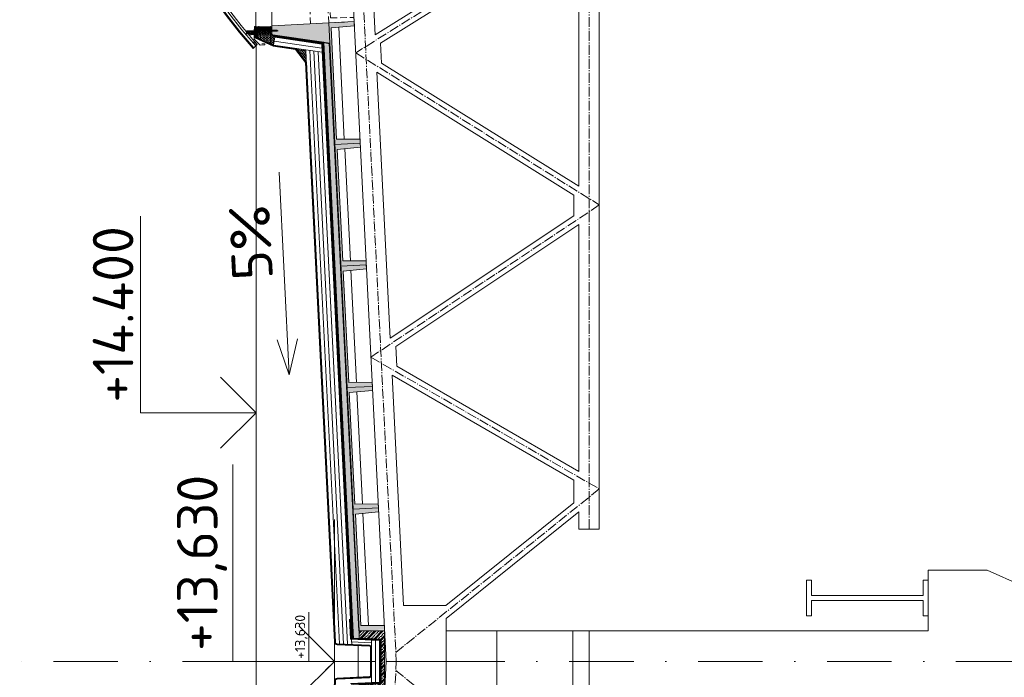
# Model space of a CAD drawing. Header units: millimetres. Extents: x -746391 to 410178, y -169697 to 100555.
# Tile 145 of 179: x 202235 to 211935, y 63143 to 69627. Entities that reach past the tile are written whole.
import ezdxf
from ezdxf.enums import TextEntityAlignment as Align

# ---------------------------------------------------------------- set-up
doc = ezdxf.new("R2010")
doc.units = ezdxf.units.MM
for name, pattern in [('AM_DIN_G_W050', [13.75, 9.75, -1.5, 1, -1.5]), ('CARKOVANA', [5, 3, -2]), ('CENTERX2', [101.6, 63.5, -12.7, 12.7, -12.7]), ('DASHDOT', [25.4, 12.7, -6.35, 0, -6.35]), ('HIDDEN', [9.525, 6.35, -3.175])]:
    doc.linetypes.add(name, pattern=pattern)
doc.layers.get('0').update_dxf_attribs({"color": 9})
doc.layers.add('_____detaily', color=9, linetype='Continuous')
doc.layers.add('A99_N_leg', color=9, linetype='Continuous')
for name, color, linetype, lineweight in [('A99_N_kce-pohl', 9, 'Continuous', 9), ('A99_N_kce-rez-sil', 9, 'Continuous', 18), ('A99_N_kce-rez-ten', 9, 'Continuous', 9), ('A99_N_koty-200-vysk', 9, 'Continuous', 9), ('A99_N_koty-50-vysk', 9, 'Continuous', 9), ('A99_N_sraf', 9, 'Continuous', 0), ('A99_S_kce-pohl', 9, 'Continuous', 5), ('A99_S_kce-rez-sil', 9, 'Continuous', 15), ('A99_S_kce-rez-ten', 9, 'Continuous', 9), ('A99_S_osy', 9, 'CENTERX2', 5), ('A99_S_sraf', 9, 'Continuous', 9)]:
    doc.layers.add(name, color=color, linetype=linetype, lineweight=lineweight)
doc.styles.add('A99_kota', font='isocpeur.ttf', dxfattribs={"height": 2})
doc.styles.add('ad_popis 100', font='isocpeur.ttf', dxfattribs={"height": 200})
doc.linetypes.add('IZOLACE', pattern='A,0.00254,-2.54,[134,ltypeshp.shx,S=2.54,R=0,X=-2.54,Y=0],-5.08,[134,ltypeshp.shx,S=2.54,R=180,X=2.54,Y=0],-2.54', length=10.16254)

# ---------------------------------------------------------------- blocks, each defined once
blk = doc.blocks.new('*U40')
at = {"color": 0, "linetype": 'ByBlock', "lineweight": -2}
blk.add_line((-3, 0), (7, 0), dxfattribs=at)
for points in [[(0, 0), (0, 5.7), (0, 5.7), (9.7, 5.7)], [(-1.75, 1.75), (0, 0), (1.75, 1.75)]]:
    blk.add_lwpolyline(points, dxfattribs=at)
at = {"color": 0, "linetype": 'ByBlock', "lineweight": -2, "style": 'A99_kota'}
for tag, p in [('VYSKA', (9.2, 8.45)), ('POPIS', (9.2, 5.2))]:
    blk.add_attdef(tag, text='', height=2, dxfattribs=at).set_placement(p, align=Align.TOP_RIGHT)
blk = doc.blocks.new('*U21')
at = {"color": 0, "linetype": 'ByBlock', "lineweight": -2}
blk.add_line((-3, 0), (7, 0), dxfattribs=at)
for points in [[(0, 0), (0, 5), (0, 5), (9.7, 5)], [(-1.75, 1.75), (0, 0), (1.75, 1.75)]]:
    blk.add_lwpolyline(points, dxfattribs=at)
at = {"color": 0, "linetype": 'ByBlock', "lineweight": -2, "style": 'A99_kota'}
for tag, p in [('VYSKA', (9.2, 7.75)), ('POPIS', (9.2, 4.5))]:
    blk.add_attdef(tag, text='', height=2, dxfattribs=at).set_placement(p, align=Align.TOP_RIGHT)
blk = doc.blocks.new('Befestiger_gross')
at = {"layer": '_____detaily', "linetype": 'Continuous', "lineweight": -2}
for p, q in [((1, -1), (0, 0)), ((1, 0), (0, 0)), ((1, -1), (0, 0)), ((1, 0), (0, 0)), ((2, 0), (1, 0)), ((1, 0), (1, 0)), ((1, 0), (1, 0)), ((2, 0), (1, 0)), ((1, 0), (1, 0)), ((1, 0), (1, 0)), ((2, 1), (2, 0)), ((2, 1), (2, 0)), ((2, 1), (2, 0)), ((2, -1), (2, 1)), ((3, 0), (2, 0)), ((3, 0), (2, 0)), ((3, 1), (4, 0)), ((3, 1), (3, 0)), ((3, 1), (4, 0)), ((3, -1), (3, 1)), ((4, -1), (5, 1)), ((5, 0), (4, 0)), ((5, 0), (4, 0)), ((5, 1), (5, 0)), ((6, 0), (5, 0)), ((5, 0), (5, 1)), ((5, -1), (6, 1)), ((5, 1), (5, 0)), ((6, 0), (5, 0)), ((7, 1), (6, 1)), ((6, 1), (6, 1)), ((6, 1), (6, 1)), ((6, 0), (6, 1)), ((7, 1), (6, 1)), ((6, 1), (6, 1)), ((6, 1), (6, 1)), ((6, -1), (7, 1)), ((7, 1), (7, 1)), ((8, 1), (7, 1)), ((7, 1), (7, 1)), ((7, 1), (7, 1)), ((8, 1), (7, 1)), ((8, 1), (8, 1)), ((9, 1), (8, 1)), ((8, 1), (8, 1)), ((8, 1), (8, 1)), ((8, -1), (8, 1)), ((9, 1), (8, 1)), ((9, 1), (10, 1)), ((9, 1), (9, 1)), ((9, 1), (10, 1)), ((9, -1), (9, 1)), ((10, 1), (10, 1)), ((11, 1), (10, 1)), ((10, -1), (11, 1)), ((10, 1), (10, 1)), ((11, 1), (11, 0)), ((11, 1), (11, 0)), ((11, -1), (12, 1)), ((12, 0), (11, 0)), ((12, 0), (11, 0)), ((12, 1), (12, 0)), ((12, 1), (12, 0)), ((12, 1), (12, 0)), ((12, -1), (13, 1)), ((13, 0), (12, 0)), ((13, 0), (12, 0)), ((13, 1), (13, 0)), ((14, 0), (13, 0)), ((13, 1), (13, 0)), ((13, 1), (13, 0)), ((14, 0), (13, 0)), ((15, 1), (14, 1)), ((14, 1), (14, 1)), ((14, 1), (14, 1)), ((14, 1), (14, 0)), ((15, 1), (14, 1)), ((14, 1), (14, 1)), ((14, 1), (14, 1)), ((14, -1), (14, 1)), ((15, 1), (16, 1)), ((15, 1), (15, 1)), ((15, 1), (16, 1)), ((15, -1), (15, 1)), ((16, 1), (16, 1)), ((17, 1), (16, 1)), ((16, 1), (16, 1)), ((16, -1), (17, 1)), ((17, 1), (17, 1)), ((18, 1), (17, 1)), ((17, 1), (17, 1)), ((18, 1), (17, 1)), ((17, -1), (18, 1)), ((18, 1), (18, 1)), ((19, 1), (18, 1)), ((18, 1), (18, 1)), ((18, 1), (18, 1)), ((19, 1), (18, 1)), ((18, -1), (19, 1)), ((20, 1), (19, 1)), ((19, 1), (19, 1)), ((19, 1), (19, 1)), ((20, 1), (19, 1)), ((19, -1), (20, 1)), ((19, 1), (19, 1)), ((21, 1), (20, 1)), ((20, 1), (20, 1)), ((20, 1), (20, 1)), ((20, 1), (20, 1)), ((21, 1), (20, 1)), ((20, 1), (20, 1)), ((20, 1), (20, 1)), ((21, 1), (21, 1)), ((22, 1), (21, 1)), ((21, 1), (21, 1)), ((21, 1), (21, 1)), ((21, -1), (21, 1)), ((22, 1), (21, 1)), ((22, 1), (23, 1)), ((22, 1), (22, 1)), ((22, 1), (23, 1)), ((22, -1), (22, 1)), ((24, 1), (23, 1)), ((24, 1), (23, 1)), ((23, -1), (24, 1)), ((24, 1), (24, 1)), ((25, 1), (24, 1)), ((24, 1), (24, 1)), ((24, 1), (24, 1)), ((25, 1), (24, 1)), ((24, -1), (25, 1)), ((25, 1), (25, 1)), ((26, 1), (25, 1)), ((25, 1), (25, 1)), ((25, 1), (25, 1)), ((26, 1), (25, 1)), ((25, -1), (26, 1)), ((26, 1), (26, 1)), ((27, 1), (26, 1)), ((26, 1), (26, 1)), ((26, 1), (26, 1)), ((27, 1), (26, 1)), ((28, 0), (27, 0)), ((27, 1), (27, 0)), ((27, 1), (27, 1)), ((28, 0), (27, 0)), ((27, 1), (27, 0)), ((27, -1), (27, 1)), ((28, 1), (29, 0)), ((28, 1), (28, 0)), ((28, 1), (29, 0)), ((28, -1), (28, 1)), ((29, 0), (29, 0)), ((29, 0), (29, 0)), ((30, 1), (29, 0)), ((29, 0), (29, 0)), ((29, 0), (29, 0)), ((29, -1), (30, 1)), ((30, 1), (30, 0)), ((31, 0), (30, 0)), ((30, 1), (30, 0)), ((31, 0), (30, 0)), ((30, -1), (31, 1)), ((31, 1), (31, 0)), ((32, 0), (31, 0)), ((31, 1), (31, 0)), ((31, 1), (31, 0)), ((32, 0), (31, 0)), ((31, -1), (32, 1)), ((32, 1), (32, 0)), ((33, 0), (32, 0)), ((32, 1), (32, 0)), ((32, 1), (32, 0)), ((33, 0), (32, 0)), ((32, -1), (33, 1)), ((33, 1), (33, 0)), ((34, 0), (33, 0)), ((33, 1), (33, 0)), ((33, 1), (33, 0)), ((34, 0), (33, 0)), ((34, 1), (34, 0)), ((36, 0), (34, 0)), ((34, 1), (34, 0)), ((34, -1), (34, 1)), ((34, 1), (34, 0)), ((36, 0), (34, 0)), ((36, 0), (37, 1)), ((36, 0), (37, 1)), ((37, -1), (37, 1)), ((37, -1), (37, 1)), ((2, -1), (1, -1)), ((2, -1), (1, -1)), ((2, -1), (2, -1)), ((3, -1), (2, -1)), ((2, -1), (2, -1)), ((2, -1), (2, -1)), ((3, -1), (2, -1)), ((3, -1), (3, -1)), ((4, -1), (3, -1)), ((3, -1), (3, -1)), ((3, -1), (3, -1)), ((4, -1), (3, -1)), ((5, 0), (4, 0)), ((4, 0), (4, -1)), ((5, 0), (4, 0)), ((4, -1), (4, -1)), ((4, -1), (4, -1)), ((6, 0), (5, 0)), ((5, 0), (5, -1)), ((5, 0), (5, -1)), ((6, 0), (5, 0)), ((5, 0), (5, -1)), ((6, 0), (6, -1)), ((7, 0), (6, -1)), ((6, 0), (6, -1)), ((7, 0), (7, 0)), ((7, 0), (8, -1)), ((7, 0), (7, 0)), ((7, 0), (8, -1)), ((9, 0), (8, 0)), ((8, 0), (8, -1)), ((9, 0), (8, 0)), ((9, 0), (9, -1)), ((10, 0), (9, 0)), ((9, 0), (9, -1)), ((9, 0), (9, -1)), ((10, 0), (9, 0)), ((10, 0), (10, -1)), ((10, 0), (10, -1)), ((11, -1), (10, -1)), ((10, -1), (10, -1)), ((11, -1), (10, -1)), ((11, -1), (11, -1)), ((12, -1), (11, -1)), ((11, -1), (11, -1)), ((11, -1), (11, -1)), ((12, -1), (11, -1)), ((13, 0), (12, -1)), ((12, -1), (12, -1)), ((12, -1), (12, -1)), ((13, 0), (13, 0)), ((13, 0), (14, -1)), ((13, 0), (13, 0)), ((13, 0), (14, -1)), ((15, 0), (14, 0)), ((14, 0), (14, -1)), ((15, 0), (14, 0)), ((15, 0), (15, -1)), ((16, 0), (15, 0)), ((15, 0), (15, -1)), ((15, 0), (15, -1)), ((16, 0), (15, 0)), ((16, 0), (16, -1)), ((17, 0), (16, 0)), ((16, 0), (16, -1)), ((16, 0), (16, -1)), ((17, 0), (16, 0)), ((17, 0), (17, -1)), ((18, 0), (17, 0)), ((17, 0), (17, -1)), ((17, 0), (17, -1)), ((18, 0), (17, 0)), ((19, 0), (18, 0)), ((18, 0), (18, -1)), ((18, 0), (18, -1)), ((19, 0), (18, 0)), ((18, 0), (18, -1)), ((19, 0), (19, -1)), ((20, 0), (19, -1)), ((19, 0), (19, -1)), ((21, 0), (20, 0)), ((21, 0), (20, 0)), ((21, 0), (21, -1)), ((22, 0), (21, 0)), ((21, 0), (21, -1)), ((21, 0), (21, -1)), ((22, 0), (21, 0)), ((22, 0), (22, -1)), ((23, 0), (22, 0)), ((22, 0), (22, -1)), ((22, 0), (22, -1)), ((23, 0), (22, 0)), ((23, 0), (23, -1)), ((24, 0), (23, 0)), ((23, 0), (23, -1)), ((23, 0), (23, -1)), ((24, 0), (23, 0)), ((24, 0), (24, -1)), ((25, 0), (24, 0)), ((24, 0), (24, -1)), ((24, 0), (24, -1)), ((25, 0), (24, 0)), ((25, 0), (25, -1)), ((25, 0), (25, -1)), ((26, -1), (25, -1)), ((26, -1), (27, -1)), ((26, -1), (26, -1)), ((26, -1), (27, -1)), ((26, -1), (26, -1)), ((28, -1), (27, -1)), ((27, -1), (27, -1)), ((28, -1), (27, -1)), ((29, -1), (28, -1)), ((28, -1), (28, -1)), ((28, -1), (28, -1)), ((29, -1), (28, -1)), ((28, -1), (28, -1)), ((29, -1), (29, -1)), ((30, -1), (29, -1)), ((29, -1), (29, -1)), ((29, -1), (29, -1)), ((30, -1), (29, -1)), ((30, -1), (30, -1)), ((31, -1), (30, -1)), ((30, -1), (30, -1)), ((30, -1), (30, -1)), ((31, -1), (30, -1)), ((31, -1), (31, -1)), ((32, -1), (31, -1)), ((31, -1), (31, -1)), ((31, -1), (31, -1)), ((32, -1), (31, -1)), ((32, -1), (32, -1)), ((33, -1), (32, -1)), ((32, -1), (32, -1)), ((34, -1), (33, -1)), ((34, -1), (33, -1)), ((37, -1), (34, -1)), ((34, -1), (34, -1)), ((37, -1), (34, -1)), ((34, -1), (34, -1)), ((34, -1), (34, -1)), ((37, -1), (37, -1)), ((37, -1), (37, -1))]:
    blk.add_line(p, q, dxfattribs=at)

msp = doc.modelspace()

# ---------------------------------------------------------------- hatches: boundary and pattern name
at = {"layer": 'A99_N_kce-rez-ten', "lineweight": 0, "transparency": 33554562}
h = msp.add_hatch(dxfattribs=at)
h.set_pattern_fill('ANSI31', color=1, scale=50)
h.set_pattern_definition([(135, (209140, 35115.3334), (-4.4194174, -4.4194174), [])])
h.paths.add_polyline_path([(204560, 69542.5), (204720, 69542.5), (204720, 69557.5), (204560, 69557.5)])
at = {"layer": 'A99_N_kce-rez-ten', "linetype": 'Continuous', "lineweight": 0}
h = msp.add_hatch(dxfattribs=at)
h.set_pattern_fill('HONEY', color=1, scale=0.25, style=2)
h.set_pattern_definition([(90, (-120.5, -981013.5), (-5.41265875, 9.375), [6.25, -12.5]), (210, (-120.5, -981013.5), (-5.412658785, -9.37499998), [6.25, -12.5]), (150, (-120.5, -981013.5), (-10.825317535, 2e-08), [-12.5, 6.25])])
h.paths.add_polyline_path([(204543.5, 69486.5), (204543.5, 69516.5), (204468.5, 69516.5), (204468.5, 69490.5), (204526, 69490), (204526, 69486.5)])
at = {"layer": 'A99_N_kce-rez-ten', "lineweight": 0}
for points in [[(204540.7, 69517.5), (204540.7, 69502.5), (204541.7, 69502.5), (204541.7, 69517.5)], [(204583, 69517.5), (204583, 69502.5), (204582, 69502.5), (204582, 69517.5)], [(204709, 69525), (204709, 69510), (204710, 69510), (204710, 69525)]]:
    msp.add_hatch(color=1, dxfattribs=at).paths.add_polyline_path(points)
at = {"layer": 'A99_N_kce-rez-ten', "lineweight": 0, "transparency": 33554562}
h = msp.add_hatch(dxfattribs=at)
h.set_pattern_fill('ANSI31', color=1, scale=50)
h.set_pattern_definition([(135, (209140, 35042.8334), (-4.4194174, -4.4194174), [])])
h.paths.add_polyline_path([(204580, 69447.5), (204580, 69542.5), (204560, 69542.5), (204560, 69455)])
at = {"layer": 'A99_N_kce-rez-ten', "linetype": 'Continuous', "lineweight": 0}
h = msp.add_hatch(dxfattribs=at)
h.set_pattern_fill('HONEY', color=1, scale=0.25, style=2)
h.set_pattern_definition([(90, (3e-07, -980987.5), (-5.41265875, 9.375), [6.25, -12.5]), (210, (3e-07, -980987.5), (-5.412658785, -9.37499998), [6.25, -12.5]), (150, (3e-07, -980987.5), (-10.825317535, 2e-08), [-12.5, 6.25])])
h.paths.add_polyline_path([(204582, 69484.5), (204718, 69485.5), (204718, 69540.5), (204582, 69540.5)])
at = {"layer": 'A99_N_sraf', "lineweight": 0, "transparency": 33554562}
h = msp.add_hatch(dxfattribs=at)
h.set_pattern_fill('HONEY', color=1, scale=75)
h.set_pattern_definition([(0, (0, 36000), (14.0625, 8.11898812), [9.375, -18.75]), (120, (0, 36000), (-14.06249997, 8.11898818), [9.375, -18.75]), (60, (0, 36000), (3e-08, 16.2379763), [-18.75, 9.375])])
h.paths.add_polyline_path([(204580, 69482.5), (204580, 69443.6), (204735.5, 69374.3), (204746.9, 69453.5), (204720, 69482.5)])
h = msp.add_hatch(dxfattribs=at)
h.set_pattern_fill('HONEY', color=1, scale=75)
h.set_pattern_definition([(272.86, (205061.98, 69152.847), (8.81053, -13.63988), [9.375, -18.75]), (32.86, (205061.98, 69152.847), (7.40722, 14.4501), [9.375, -18.75]), (332.86, (205061.98, 69152.847), (16.21775, 0.8102), [-18.75, 9.375])])
h.paths.add_polyline_path([(205059.3, 69206.9), (205053.2, 69328.2), (204956.5, 69342.3)])
at = {"layer": 'A99_S_sraf', "lineweight": 0, "transparency": 33554687}
h = msp.add_hatch(dxfattribs=at)
h.set_pattern_fill('ZELEZOBETON', color=256, scale=10)
h.set_pattern_definition([(135, (208855, 17090), (-35.35534, -35.35534), []), (135, (208855, 17104.14), (-35.35534, -35.35534), []), (135, (208855, 17132.426), (-49.497475, -21.213203), [20, -10, 0, -10])])
h.paths.add_polyline_path([(205579.6, 63602.1), (205640.5, 63605.2), (205778.1, 63612), (205829.3, 63614.6), (205827.3, 63654.6), (205597.1, 63653.1), (205542.2, 64751.7), (205771.4, 64773.2), (205767.4, 64853.1), (205537.2, 64851.6), (205482.3, 65950.2), (205711.4, 65971.7), (205707.4, 66051.6), (205477.3, 66050.1), (205422.4, 67148.7), (205651.5, 67170.2), (205647.5, 67250.1), (205417.4, 67248.6), (205362.6, 68347.2), (205591.8, 68368.7), (205587.6, 68448.6), (205357.6, 68447.1), (205302.7, 69545.7), (205531.6, 69567.2), (205529.6, 69607.1), (204720.9, 69566.7), (204725.4, 69476.8), (205290.2, 69394.9)])
at = {"layer": 'A99_S_sraf', "linetype": 'Continuous', "lineweight": 0, "ltscale": 2, "transparency": 33554562}
h = msp.add_hatch(dxfattribs=at)
h.set_pattern_fill('BETON-LEHKY', color=256, scale=10)
h.set_pattern_definition([(137.86, (205568.888, 45615.76), (-26.83778, -29.660305), []), (92.86, (205553.407, 45660.11), (-29.660305, 26.837778), [5, -51.56854]), (137.86, (205553.157, 45665.104), (-26.83778, -29.660305), [5, -35]), (182.86, (205549.45, 45668.458), (-26.837778, -29.660305), [5, -51.56854]), (227.86, (205544.456, 45668.21), (29.660305, -26.83778), [5, -35]), (92.86, (205541.35, 45659.508), (-29.660305, 26.837778), [5, -51.56854]), (137.86, (205545.06, 45656.153), (-26.83778, -29.660305), [5, -35]), (182.86, (205550.052, 45656.402), (-26.837778, -29.660305), [5, -51.56854]), (227.86, (205553.407, 45660.11), (29.660305, -26.83778), [5, -35]), (137.86, (205536.13, 45672.37), (-26.83778, -29.660305), [10, -30])])
h.paths.add_polyline_path([(205523.2, 63527.6), (205230.8, 69381.9), (205285.7, 69384.7), (205580, 63530)])
at = {"layer": 'A99_S_sraf', "lineweight": 0, "transparency": 33554687}
h = msp.add_hatch(dxfattribs=at)
h.set_pattern_fill('ZELEZOBETON', color=256, scale=10)
h.set_pattern_definition([(45, (-83755, -525700), (-35.355339, 35.355339), []), (45, (-83740.86, -525700), (-35.355339, 35.355339), []), (45, (-83712.574, -525700), (-21.2132034, 49.4974747), [20, -10, 0, -10])])
h.paths.add_polyline_path([(205830, 63300), (205795, 63300), (205795, 63080), (205580, 63070), (205580, 63000), (205830, 63000)])
h.paths.add_polyline_path([(205830, 63600), (205580, 63600), (205580, 63530), (205795, 63520), (205795, 63300), (205830, 63300)])

# ---------------------------------------------------------------- linework, layer by layer
at = {"layer": 'A99_N_kce-pohl', "lineweight": 5}
for points in [[(204560, 69557.5), (204560, 72300)], [(204620, 69390), (204650, 69390), (204650, 69380), (204605, 69375), (204545, 69435), (204545, 69480), (204515, 69480)]]:
    msp.add_lwpolyline(points, dxfattribs=at)
at = {"layer": 'A99_N_kce-pohl', "linetype": 'Continuous', "lineweight": 0}
msp.add_lwpolyline([(204735.5, 69374.3), (204580, 69443.6), (204580, 69482.5), (204720, 69482.5), (204746.9, 69453.5)], close=True, dxfattribs=at)
at = {"layer": 'A99_N_kce-pohl', "linetype": 'Continuous'}
for points in [[(204549.3, 69410.4), (204576, 69380.5), (204561, 69367.2), (204534.4, 69397.1)], [(204549.1, 69406.9), (204572.4, 69380.7), (204561.2, 69370.8), (204537.9, 69396.9)]]:
    msp.add_lwpolyline(points, close=True, dxfattribs=at)
for points in [[(204561, 69367.2), (204534.9, 69343.9)], [(204576, 69380.5), (204549.3, 69410.4)]]:
    msp.add_lwpolyline(points, dxfattribs=at)
at = {"layer": 'A99_N_kce-pohl'}
msp.add_lwpolyline([(204564.8, 57220), (204564.8, 69370)], dxfattribs=at)
at = {"layer": 'A99_N_kce-pohl', "lineweight": 0}
for points in [[(205214.6, 69304.8), (204735.5, 69374.3)], [(205062, 69152.8), (205053.2, 69328.2)]]:
    msp.add_lwpolyline(points, dxfattribs=at)
at = {"layer": 'A99_N_kce-pohl', "linetype": 'Continuous', "lineweight": 0}
msp.add_lwpolyline([(205718.9, 63518.5), (205790, 63515.2), (205520.3, 63527.8)], dxfattribs=at)
at = {"layer": 'A99_N_kce-pohl', "linetype": 'Continuous', "lineweight": 5}
for radius, start, end in [(4410, 137.90791, 222.09209), (4355, 137.90451, 221.56924)]:
    msp.add_arc((207807.5, 72300), radius, start, end, dxfattribs=at)
at = {"layer": 'A99_N_kce-rez-sil', "color": 1, "linetype": 'Continuous', "lineweight": 5}
for radius, start, end in [(4400, 137.90791, 222.09209), (4375, 137.90603, 222.09397)]:
    msp.add_arc((207807.5, 72300), radius, start, end, dxfattribs=at)
at = {"layer": 'A99_N_kce-rez-ten', "color": 1, "lineweight": 0}
for p, q in [((204535.4, 69513.6), (204535.4, 69506.5)), ((204538.6, 69514.4), (204536.2, 69514.4)), ((204538.5, 69512), (204536.2, 69512)), ((204538.6, 69512), (204536.2, 69512)), ((204538.6, 69508.1), (204536.2, 69508.1)), ((204538.6, 69505.7), (204536.2, 69505.7)), ((204539.4, 69515), (204538.9, 69515)), ((204538.9, 69515), (204538.9, 69505)), ((204539.4, 69505), (204538.9, 69505)), ((204539.4, 69514.4), (204539.7, 69518)), ((204539.4, 69515), (204539.4, 69505)), ((204539.4, 69514.4), (204539.4, 69505.7)), ((204539.7, 69502), (204539.4, 69505.7)), ((204540.7, 69518), (204539.7, 69518)), ((204540.7, 69518), (204539.7, 69518)), ((204540.7, 69502), (204539.7, 69502)), ((204540.7, 69502), (204539.7, 69502)), ((204540.7, 69502), (204540.7, 69518)), ((204540.7, 69517.5), (204540.7, 69502.5)), ((204541.7, 69517.5), (204540.7, 69517.5)), ((204540.7, 69502.5), (204541.7, 69502.5)), ((204541.7, 69502.5), (204540.7, 69502.5)), ((204541.7, 69502.5), (204541.7, 69517.5)), ((204580, 69513.1), (204541.7, 69513.1)), ((204580, 69506.9), (204541.7, 69506.9)), ((204582, 69502.5), (204582, 69517.5)), ((204582, 69517.5), (204583, 69517.5)), ((204583, 69502.5), (204582, 69502.5)), ((204582, 69502.5), (204583, 69502.5)), ((204583, 69518), (204584, 69518)), ((204583, 69502), (204583, 69518)), ((204583, 69518), (204584, 69518)), ((204583, 69517.5), (204583, 69502.5)), ((204583, 69502), (204584, 69502)), ((204583, 69502), (204584, 69502)), ((204584.4, 69514.4), (204584, 69518)), ((204584, 69502), (204584.4, 69505.7)), ((204584.4, 69515), (204584.9, 69515)), ((204584.4, 69515), (204584.4, 69505)), ((204584.4, 69514.4), (204584.4, 69505.7)), ((204584.4, 69505), (204584.9, 69505)), ((204584.9, 69515), (204584.9, 69505)), ((204585.2, 69514.4), (204587.5, 69514.4)), ((204585.2, 69512), (204587.5, 69512)), ((204585.2, 69512), (204587.5, 69512)), ((204585.2, 69508.1), (204587.5, 69508.1)), ((204585.2, 69505.7), (204587.5, 69505.7)), ((204588.3, 69513.6), (204588.3, 69506.5)), ((204588.3, 69512.2), (204588.8, 69513.1)), ((204589.4, 69507.8), (204588.3, 69512.2)), ((204589.4, 69507.8), (204588.6, 69507.8)), ((204589.9, 69506.9), (204588.8, 69513.1)), ((204589.3, 69512.2), (204588.8, 69513.1)), ((204590.4, 69507.8), (204589.3, 69512.2)), ((204590.1, 69512.2), (204589.3, 69512.2)), ((204589.9, 69506.9), (204589.4, 69507.8)), ((204589.9, 69506.9), (204590.4, 69507.8)), ((204590.1, 69512.2), (204590.6, 69513.1)), ((204591.2, 69507.8), (204590.1, 69512.2)), ((204591.2, 69507.8), (204590.4, 69507.8)), ((204591.7, 69506.9), (204590.6, 69513.1)), ((204591.1, 69512.2), (204590.6, 69513.1)), ((204592.2, 69507.8), (204591.1, 69512.2)), ((204591.9, 69512.2), (204591.1, 69512.2)), ((204591.7, 69506.9), (204591.2, 69507.8)), ((204591.7, 69506.9), (204592.2, 69507.8)), ((204591.9, 69512.2), (204592.4, 69513.1)), ((204593, 69507.8), (204591.9, 69512.2)), ((204593, 69507.8), (204592.2, 69507.8)), ((204593.5, 69506.9), (204592.4, 69513.1)), ((204592.9, 69512.2), (204592.4, 69513.1)), ((204594, 69507.8), (204592.9, 69512.2)), ((204593.7, 69512.2), (204592.9, 69512.2)), ((204593.5, 69506.9), (204593, 69507.8)), ((204593.5, 69506.9), (204594, 69507.8)), ((204593.7, 69512.2), (204594.2, 69513.1)), ((204594.8, 69507.8), (204593.7, 69512.2)), ((204594.8, 69507.8), (204594, 69507.8)), ((204595.3, 69506.9), (204594.2, 69513.1)), ((204594.7, 69512.2), (204594.2, 69513.1)), ((204595.8, 69507.8), (204594.7, 69512.2)), ((204595.5, 69512.2), (204594.7, 69512.2)), ((204595.3, 69506.9), (204594.8, 69507.8)), ((204595.3, 69506.9), (204595.8, 69507.8)), ((204595.5, 69512.2), (204596, 69513.1)), ((204596.6, 69507.8), (204595.5, 69512.2)), ((204596.6, 69507.8), (204595.8, 69507.8)), ((204597.1, 69506.9), (204596, 69513.1)), ((204596.5, 69512.2), (204596, 69513.1)), ((204597.6, 69507.8), (204596.5, 69512.2)), ((204597.3, 69512.2), (204596.5, 69512.2)), ((204597.1, 69506.9), (204596.6, 69507.8)), ((204597.1, 69506.9), (204597.6, 69507.8)), ((204597.3, 69512.2), (204597.8, 69513.1)), ((204598.4, 69507.8), (204597.3, 69512.2)), ((204598.4, 69507.8), (204597.6, 69507.8)), ((204598.9, 69506.9), (204597.8, 69513.1)), ((204598.3, 69512.2), (204597.8, 69513.1)), ((204599.4, 69507.8), (204598.3, 69512.2)), ((204599.1, 69512.2), (204598.3, 69512.2)), ((204598.9, 69506.9), (204598.4, 69507.8)), ((204598.9, 69506.9), (204599.4, 69507.8)), ((204599.1, 69512.2), (204599.6, 69513.1)), ((204600.2, 69507.8), (204599.1, 69512.2)), ((204600.2, 69507.8), (204599.4, 69507.8)), ((204600.7, 69506.9), (204599.6, 69513.1)), ((204600.1, 69512.2), (204599.6, 69513.1)), ((204601.2, 69507.8), (204600.1, 69512.2)), ((204600.9, 69512.2), (204600.1, 69512.2)), ((204600.7, 69506.9), (204600.2, 69507.8)), ((204600.7, 69506.9), (204601.2, 69507.8)), ((204600.9, 69512.2), (204601.2, 69512.9)), ((204601.2, 69510.8), (204600.9, 69512.2)), ((204601.2, 69507.8), (204601.2, 69512.9)), ((204601.9, 69512.1), (204601.2, 69512.2)), ((204601.2, 69507.8), (204601.9, 69507.9)), ((204601.9, 69507.9), (204601.9, 69512.1)), ((204703.7, 69521.1), (204703.7, 69514)), ((204706.8, 69521.9), (204704.5, 69521.9)), ((204706.8, 69519.5), (204704.5, 69519.5)), ((204706.8, 69519.5), (204704.5, 69519.5)), ((204706.8, 69515.6), (204704.5, 69515.6)), ((204706.8, 69513.2), (204704.5, 69513.2)), ((204707.6, 69522.5), (204707.1, 69522.5)), ((204707.1, 69522.5), (204707.1, 69512.5)), ((204707.6, 69512.5), (204707.1, 69512.5)), ((204707.6, 69521.9), (204708, 69525.5)), ((204707.6, 69522.5), (204707.6, 69512.5)), ((204707.6, 69521.9), (204707.6, 69513.2)), ((204708, 69509.5), (204707.6, 69513.2)), ((204709, 69525.5), (204708, 69525.5)), ((204709, 69525.5), (204708, 69525.5)), ((204709, 69509.5), (204708, 69509.5)), ((204709, 69509.5), (204708, 69509.5)), ((204709, 69509.5), (204709, 69525.5)), ((204709, 69525), (204709, 69510)), ((204710, 69525), (204709, 69525)), ((204709, 69510), (204710, 69510)), ((204710, 69510), (204709, 69510)), ((204710, 69510), (204710, 69525)), ((204757.3, 69520.6), (204710, 69520.6)), ((204757.3, 69514.3), (204710, 69514.3)), ((204757.7, 69514.3), (204756.6, 69520.6)), ((204758.2, 69515.2), (204757.1, 69519.7)), ((204757.9, 69519.7), (204757.1, 69519.7)), ((204757.7, 69514.3), (204757.2, 69515.2)), ((204757.7, 69514.3), (204758.2, 69515.2)), ((204757.9, 69519.7), (204758.4, 69520.6)), ((204759, 69515.2), (204757.9, 69519.7)), ((204759, 69515.2), (204758.2, 69515.2)), ((204759.5, 69514.3), (204758.4, 69520.6)), ((204758.9, 69519.7), (204758.4, 69520.6)), ((204760, 69515.2), (204758.9, 69519.7)), ((204759.7, 69519.7), (204758.9, 69519.7)), ((204759.5, 69514.3), (204759, 69515.2)), ((204759.5, 69514.3), (204760, 69515.2)), ((204759.7, 69519.7), (204760.2, 69520.6)), ((204760.8, 69515.2), (204759.7, 69519.7)), ((204760.8, 69515.2), (204760, 69515.2)), ((204761.3, 69514.3), (204760.2, 69520.6)), ((204760.7, 69519.7), (204760.2, 69520.6)), ((204761.8, 69515.2), (204760.7, 69519.7)), ((204761.5, 69519.7), (204760.7, 69519.7)), ((204761.3, 69514.3), (204760.8, 69515.2)), ((204761.3, 69514.3), (204761.8, 69515.2)), ((204761.5, 69519.7), (204762, 69520.6)), ((204762.6, 69515.2), (204761.5, 69519.7)), ((204762.6, 69515.2), (204761.8, 69515.2)), ((204763.1, 69514.3), (204762, 69520.6)), ((204762.5, 69519.7), (204762, 69520.6)), ((204763.6, 69515.2), (204762.5, 69519.7)), ((204763.3, 69519.7), (204762.5, 69519.7)), ((204763.1, 69514.3), (204762.6, 69515.2)), ((204763.1, 69514.3), (204763.6, 69515.2)), ((204763.3, 69519.7), (204763.8, 69520.6)), ((204764.4, 69515.2), (204763.3, 69519.7)), ((204764.4, 69515.2), (204763.6, 69515.2)), ((204764.9, 69514.3), (204763.8, 69520.6)), ((204764.3, 69519.7), (204763.8, 69520.6)), ((204765.4, 69515.2), (204764.3, 69519.7)), ((204765.1, 69519.7), (204764.3, 69519.7)), ((204764.9, 69514.3), (204764.4, 69515.2)), ((204764.9, 69514.3), (204765.4, 69515.2)), ((204765.1, 69519.7), (204765.6, 69520.6)), ((204766.2, 69515.2), (204765.1, 69519.7)), ((204766.2, 69515.2), (204765.4, 69515.2)), ((204766.7, 69514.3), (204765.6, 69520.6)), ((204766.1, 69519.7), (204765.6, 69520.6)), ((204767.2, 69515.2), (204766.1, 69519.7)), ((204766.9, 69519.7), (204766.1, 69519.7)), ((204766.7, 69514.3), (204766.2, 69515.2)), ((204766.7, 69514.3), (204767.2, 69515.2)), ((204766.9, 69519.7), (204767.4, 69520.6)), ((204768, 69515.2), (204766.9, 69519.7)), ((204768, 69515.2), (204767.2, 69515.2)), ((204768.5, 69514.3), (204767.4, 69520.6)), ((204767.9, 69519.7), (204767.4, 69520.6)), ((204769, 69515.2), (204767.9, 69519.7)), ((204768.7, 69519.7), (204767.9, 69519.7)), ((204768.5, 69514.3), (204768, 69515.2)), ((204768.5, 69514.3), (204769, 69515.2)), ((204768.7, 69519.7), (204769, 69520.4)), ((204769, 69518.3), (204768.7, 69519.7)), ((204769, 69515.2), (204769, 69520.4)), ((204769.7, 69519.6), (204769, 69519.7)), ((204769, 69515.2), (204769.7, 69515.4)), ((204769.7, 69515.4), (204769.7, 69519.6))]:
    msp.add_line(p, q, dxfattribs=at)
at = {"layer": 'A99_N_kce-rez-ten', "color": 1, "linetype": 'Continuous', "lineweight": 0}
for points in [[(204547.5, 69482.5), (204547.5, 69477.5), (204550, 69477.5), (204550, 69557.5), (204560, 69557.5), (204560, 69559.5), (204547.5, 69559.5), (204547.5, 69482.5)], [(204720, 69557.5), (204560, 69557.5), (204560, 69542.5), (204720, 69542.5)], [(204543.5, 69486.5), (204543.5, 69516.5), (204468.5, 69516.5), (204468.5, 69486.5)], [(204526, 69486.5), (204526, 69490), (204468.5, 69490), (204468.5, 69486.5)], [(204580, 69447), (204580, 69542.5), (204560, 69542.5), (204560, 69455.5)], [(204602, 69542.5), (204580, 69542.5), (204580, 69482.5), (204720, 69482.5), (204720, 69542.5), (204698, 69542.5), (204698, 69540.5), (204718, 69540.5), (204718, 69484.5), (204582, 69484.5), (204582, 69540.5), (204602, 69540.5)]]:
    msp.add_lwpolyline(points, close=True, dxfattribs=at)
at = {"layer": 'A99_N_kce-rez-ten', "linetype": 'CARKOVANA', "lineweight": 0, "ltscale": 15, "const_width": 5}
for points in [[(205692.5, 63300), (205692.5, 63440.3, 0.400665), (205680.6, 63452.7), (205363.4, 63467.5, -0.386254), (205337.2, 63493.6), (205051.9, 69204.2), (204952.4, 69335.3), (204733.4, 69367.1), (204552.5, 69447.6), (204552.5, 69557.5)], [(205697.5, 63300), (205697.5, 63440.3, 0.400665), (205680.8, 63457.7), (205363.6, 63472.5, -0.386254), (205342.2, 63493.8), (205056.8, 69206), (204955.1, 69340), (204734.8, 69371.9), (204557.5, 69450.9), (204557.5, 69557.5)], [(205692.5, 63300), (205692.5, 63159.7, -0.400665), (205680.6, 63147.3), (205363.4, 63132.5, 0.386254), (205337.2, 63106.4), (205051.9, 57395.8), (204952.4, 57264.7), (204733.4, 57232.9), (204552.5, 57152.4), (204552.5, 57042.5)], [(205697.5, 63300), (205697.5, 63159.7, -0.400665), (205680.8, 63142.3), (205363.6, 63127.5, 0.386254), (205342.2, 63106.2), (205056.8, 57394), (204955.1, 57260), (204734.8, 57228.1), (204557.5, 57149.1), (204557.5, 57042.5)]]:
    msp.add_lwpolyline(points, format="xyb", dxfattribs=at)
at = {"layer": 'A99_N_kce-rez-ten', "linetype": 'Continuous', "lineweight": 0, "ltscale": 0.5}
for points in [[(205690, 63300), (205690, 63440.3, 0.400665), (205680.5, 63450.2), (205363.3, 63465, -0.386254), (205334.7, 63493.5), (205049.4, 69203.3), (204951, 69333), (204732.7, 69364.7), (204550, 69446), (204550, 69557.5)], [(205695, 63300), (205695, 63440.3, 0.400665), (205680.7, 63455.2), (205363.5, 63470, -0.386254), (205339.7, 63493.7), (205054.4, 69205.1), (204953.7, 69337.6), (204734.1, 69369.5), (204555, 69449.3), (204555, 69557.5)], [(205700, 63300), (205700, 63440.3, 0.400665), (205680.9, 63460.2), (205363.7, 63475, -0.386254), (205344.7, 63494), (205059.3, 69206.9), (204956.5, 69342.3), (204735.5, 69374.3), (204560, 69452.5), (204560, 69557.5)], [(205690, 63300), (205690, 63159.7, -0.400665), (205680.5, 63149.8), (205363.3, 63135, 0.386254), (205334.7, 63106.5), (205049.4, 57396.7), (204951, 57267), (204732.7, 57235.3), (204550, 57154), (204550, 57042.5)], [(205695, 63300), (205695, 63159.7, -0.400665), (205680.7, 63144.8), (205363.5, 63130, 0.386254), (205339.7, 63106.3), (205054.4, 57394.9), (204953.7, 57262.4), (204734.1, 57230.5), (204555, 57150.7), (204555, 57042.5)], [(205700, 63300), (205700, 63159.7, -0.400665), (205680.9, 63139.8), (205363.7, 63125, 0.386254), (205344.7, 63106), (205059.3, 57393.1), (204956.5, 57257.7), (204735.5, 57225.7), (204560, 57147.5), (204560, 57042.5)]]:
    msp.add_lwpolyline(points, format="xyb", dxfattribs=at)
at = {"layer": 'A99_N_kce-rez-ten', "color": 1, "linetype": 'DASHDOT', "lineweight": 0, "ltscale": 0.25}
for points in [[(204590.5, 69533.5), (204590.5, 69563)], [(204708, 69533), (204708, 69560.5)], [(204511, 69473.5), (204511, 69493)], [(204782.5, 69517.5), (204697.5, 69517.5)]]:
    msp.add_lwpolyline(points, dxfattribs=at)
at = {"layer": 'A99_N_kce-rez-ten', "color": 1, "linetype": 'Continuous', "lineweight": 0}
msp.add_lwpolyline([(204497.5, 69482.5), (204497.5, 69486.5), (204543.5, 69486.5), (204543.5, 69532.5), (204547.5, 69532.5)], dxfattribs=at)
msp.add_lwpolyline([(204547.5, 69531), (204547.5, 69485.5, -0.414214), (204544.5, 69482.5), (204497.5, 69482.5)], format="xyb", dxfattribs=at)
at = {"layer": 'A99_N_kce-rez-ten', "color": 1, "lineweight": 0}
for points in [[(204725, 69522.5), (204772.5, 69522.5), (204772.5, 69517.5)], [(204725, 69512.5), (204772.5, 69512.5), (204772.5, 69517.5)]]:
    msp.add_lwpolyline(points, dxfattribs=at)
at = {"layer": 'A99_N_kce-rez-ten', "lineweight": 0}
msp.add_lwpolyline([(205425.9, 63472.1), (205133.9, 69316.5)], dxfattribs=at)
at = {"layer": 'A99_N_kce-rez-ten', "linetype": 'CARKOVANA', "lineweight": 0, "ltscale": 15, "const_width": 10}
for points in [[(205488.7, 63717.7), (205488.7, 63717.7), (205498.6, 63518.8)], [(205498.4, 63523.8), (205785, 63510.5), (205785, 63300)], [(205498.4, 63076.2), (205785, 63089.5), (205785, 63300)]]:
    msp.add_lwpolyline(points, dxfattribs=at)
at = {"layer": 'A99_N_kce-rez-ten', "linetype": 'Continuous', "lineweight": 0}
for points in [[(205483.7, 63717.5), (205493.6, 63519)], [(205493.6, 63519), (205780, 63505.7), (205780, 63300)], [(205570, 63455.4), (205570, 63144.6)], [(205493.6, 63081), (205780, 63094.3), (205780, 63300)], [(205523.2, 63072.4), (205790, 63084.8), (205790, 63300)]]:
    msp.add_lwpolyline(points, dxfattribs=at)
at = {"layer": 'A99_N_kce-rez-ten', "linetype": 'Continuous', "lineweight": 0, "ltscale": 0.5}
for points in [[(205503.7, 63518.2), (205506.7, 63458)], [(205700, 63510), (205700, 63090)]]:
    msp.add_lwpolyline(points, dxfattribs=at)
at = {"layer": 'A99_N_kce-rez-ten', "color": 1, "linetype": 'Continuous', "lineweight": 0}
msp.add_circle((204467, 69488.5), 1.5, dxfattribs=at)
at = {"layer": 'A99_N_kce-rez-ten', "color": 1, "lineweight": 0}
for centre, start, end in [((204536.2, 69513.6), 90.00332, 180.00332), ((204536.2, 69512.8), 180.00332, 270.00332), ((204536.2, 69511.2), 90.00332, 180.00332), ((204536.2, 69508.9), 180.00332, 270.00332), ((204536.2, 69507.3), 90.00332, 180.00332), ((204536.2, 69506.5), 180.00332, 270.00332), ((204587.5, 69513.6), 359.99668, 89.99668), ((204587.5, 69512.8), 269.99668, 359.99668), ((204587.5, 69511.2), 359.99668, 89.99668), ((204587.5, 69508.9), 269.99668, 359.99668), ((204587.5, 69507.3), 359.99668, 89.99668), ((204587.5, 69506.5), 269.99668, 359.99668), ((204704.5, 69521.1), 90.00332, 180.00332), ((204704.5, 69520.3), 180.00332, 270.00332), ((204704.5, 69518.7), 90.00332, 180.00332), ((204704.5, 69516.4), 180.00332, 270.00332), ((204704.5, 69514.8), 90.00332, 180.00332), ((204704.5, 69514), 180.00332, 270.00332)]:
    msp.add_arc(centre, 0.787, start, end, dxfattribs=at)
at = {"layer": 'A99_N_kce-rez-ten', "color": 1, "lineweight": 0, "extrusion": (0, 0, -1)}
for centre, start_param, end_param in [((204538.6, 69515.2), 3.700141, 4.077737), ((204538.6, 69512.8), 3.700141, 4.077737), ((204538.6, 69511.2), 0.936145, 1.313741), ((204538.6, 69507.3), 0.936145, 1.313741), ((204538.6, 69508.9), 3.700141, 4.077737), ((204538.6, 69504.9), 0.936145, 1.313741), ((204706.8, 69522.7), 3.700141, 4.077737), ((204706.8, 69520.3), 3.700141, 4.077737), ((204706.8, 69518.7), 0.936145, 1.313741), ((204706.8, 69514.8), 0.936145, 1.313741), ((204706.8, 69516.4), 3.700141, 4.077737), ((204706.8, 69512.4), 0.936145, 1.313741)]:
    msp.add_ellipse(centre, major_axis=(-0.638, 0.47), ratio=1, start_param=start_param, end_param=end_param, dxfattribs=at)
at = {"layer": 'A99_N_kce-rez-ten', "color": 1, "lineweight": 0}
for centre, start_param, end_param in [((204585.2, 69515.2), 3.700141, 4.077737), ((204585.2, 69512.8), 3.700141, 4.077737), ((204585.2, 69511.2), 0.936145, 1.313741), ((204585.2, 69507.3), 0.936145, 1.313741), ((204585.2, 69508.9), 3.700141, 4.077737), ((204585.2, 69504.9), 0.936145, 1.313741)]:
    msp.add_ellipse(centre, major_axis=(0.638, 0.47), ratio=1, start_param=start_param, end_param=end_param, dxfattribs=at)
at = {"layer": 'A99_N_koty-200-vysk'}
for points in [[(204889.5, 66124.5), (204789.7, 68122)], [(204889.5, 66124.5), (204772.2, 66469.1)], [(204889.5, 66124.5), (204772.2, 66469.1)], [(204889.5, 66124.5), (204971.9, 66479)], [(204889.5, 66124.5), (204971.9, 66479)]]:
    msp.add_lwpolyline(points, dxfattribs=at)
at = {"layer": 'A99_N_leg', "linetype": 'Continuous', "lineweight": 9}
msp.add_lwpolyline([(205829.3, 62985), (205829.3, 63614.6)], dxfattribs=at)
at = {"layer": 'A99_N_sraf', "color": 1, "linetype": 'IZOLACE', "lineweight": 0, "ltscale": 4}
msp.add_lwpolyline([(205212.6, 69345.5), (204741.2, 69413.9)], dxfattribs=at)
at = {"layer": 'A99_N_sraf', "color": 1, "linetype": 'IZOLACE', "ltscale": 3.8}
for points in [[(205386.4, 63473.9), (205093.6, 69322.4)], [(205466, 63470.2), (205174.2, 69310.7)], [(205740, 63095), (205740, 63507.5)]]:
    msp.add_lwpolyline(points, dxfattribs=at)
at = {"layer": 'A99_N_sraf', "color": 1, "linetype": 'IZOLACE', "ltscale": 2}
msp.add_lwpolyline([(205504.9, 63493.4), (205700, 63484.4)], dxfattribs=at)
at = {"layer": 'A99_S_kce-pohl', "lineweight": 5}
for p, q in [((207745, 64775.1), (207745, 64605.3)), ((207745, 64605.3), (207945, 64605.3))]:
    msp.add_line(p, q, dxfattribs=at)
at = {"layer": 'A99_S_kce-pohl'}
for p, q in [((211185, 64200), (211185, 63600)), ((211185, 64200), (211765.4, 64200)), ((212105, 64050), (211765.4, 64200)), ((211185, 63600), (206465.5, 63600))]:
    msp.add_line(p, q, dxfattribs=at)
at = {"layer": 'A99_S_kce-pohl', "lineweight": 0}
msp.add_line((206435, 63220), (206435, 63722.4), dxfattribs=at)
at = {"layer": 'A99_S_kce-pohl', "lineweight": 5}
for points in [[(205395, 72300), (205845, 63300)], [(207945, 72300), (207945, 64605.3)], [(205605.5, 72094.9), (205736.3, 69478.5)], [(207695, 70702.7), (205736.3, 69478.5)], [(207745, 70616), (205790.6, 69394.5)], [(207745, 70616), (207745, 67984)], [(205790.6, 69394.5), (205800.3, 69199.4)], [(205800.3, 69199.4), (207745, 67984)], [(205754.8, 69109.9), (205885.9, 66487.3)], [(205754.8, 69109.9), (207695, 67897.3)], [(207695, 67897.3), (207695, 67693.4)], [(207695, 67693.4), (205885.9, 66487.3)], [(207745, 67606.6), (205940.1, 66403.3)], [(207745, 67606.6), (207745, 65173.3)], [(205940.1, 66403.3), (205949.8, 66210.5)], [(205949.8, 66210.5), (207745, 65173.3)], [(205904.2, 66121.4), (206017.7, 63850)], [(205904.2, 66121.4), (207695, 65086.7)], [(207695, 65086.7), (207695, 64863.2)], [(207695, 64863.2), (206434.1, 63850)], [(207745, 64775.1), (206435, 63722.4)], [(206434.1, 63850), (206017.7, 63850)], [(206435, 63300), (206435, 63722.4)], [(205395, 54300), (205845, 63300)], [(206435, 63300), (206435, 62877.6)]]:
    msp.add_lwpolyline(points, dxfattribs=at)
at = {"layer": 'A99_S_kce-pohl', "color": 253, "linetype": 'AM_DIN_G_W050', "lineweight": 0, "ltscale": 10}
for points in [[(205494.9, 72305), (205944.9, 63305)], [(207845, 64605.3), (207845, 64605.3), (207845, 72300)], [(207945, 70800), (205545, 69300)], [(205545, 69300), (207945, 67800), (205695, 66300), (207945, 65000)], [(207945, 65000), (205940.7, 63389.3)], [(205494.9, 54295), (205944.9, 63295)], [(207945, 61600), (205940.7, 63210.7)]]:
    msp.add_lwpolyline(points, dxfattribs=at)
at = {"layer": 'A99_S_kce-pohl'}
msp.add_lwpolyline([(206435, 63300), (205845, 63300)], dxfattribs=at)
at = {"layer": 'A99_S_kce-rez-sil', "linetype": 'Continuous'}
for p, q in [((209985, 64100), (209985, 63750)), ((209985, 64100), (210035, 64100)), ((210035, 64100), (210035, 63950)), ((211185, 64100), (211135, 64100)), ((211135, 64100), (211135, 63950)), ((211185, 64100), (211185, 63750)), ((210035, 63950), (211135, 63950)), ((210035, 63900), (211135, 63900)), ((210035, 63750), (210035, 63900)), ((211135, 63750), (211135, 63900)), ((209985, 63750), (210035, 63750)), ((211185, 63750), (211135, 63750))]:
    msp.add_line(p, q, dxfattribs=at)
at = {"layer": 'A99_S_kce-rez-sil', "lineweight": 13}
for points in [[(204720.9, 69566.7), (205280.2, 69594.7)], [(205589.8, 68408.6), (205587.8, 68448.6), (205357.6, 68447.1), (205302.7, 69545.7), (205531.9, 69567.2), (205529.9, 69607.1), (205280.2, 69594.7)], [(205589.8, 68408.6), (205591.8, 68368.7), (205362.6, 68347.2), (205417.4, 67248.6), (205647.6, 67250.1), (205649.6, 67210.1), (205649.6, 67210.1)], [(205709.5, 66011.6), (205707.5, 66051.6), (205477.3, 66050.1), (205422.4, 67148.7), (205651.6, 67170.2), (205649.6, 67210.1), (205649.6, 67210.1)], [(205709.5, 66011.6), (205711.5, 65971.7), (205482.3, 65950.2), (205537.2, 64851.6), (205767.4, 64853.1), (205769.4, 64813.1), (205769.4, 64813.1)], [(205829.3, 63614.6), (205827.3, 63654.6), (205597.1, 63653.1), (205542.2, 64751.7), (205771.4, 64773.2), (205769.4, 64813.1), (205769.4, 64813.1)]]:
    msp.add_lwpolyline(points, dxfattribs=at)
at = {"layer": 'A99_S_kce-rez-sil', "lineweight": 20}
for points in [[(206935, 63600), (206935, 63000), (206435, 63000), (206435, 63600)], [(207685, 63600), (207685, 63000), (207845, 63000), (207845, 63600)]]:
    msp.add_lwpolyline(points, close=True, dxfattribs=at)
at = {"layer": 'A99_S_kce-rez-ten', "color": 253, "lineweight": 0}
msp.add_line((207745, 64605.3), (207945, 64605.3), dxfattribs=at)
at = {"layer": 'A99_S_kce-rez-ten', "lineweight": 0}
msp.add_line((206138, 63300), (206435, 63300), dxfattribs=at)
for points in [[(204720, 75035), (204720, 69557.5)], [(205579.6, 63602.1), (205290.2, 69394.9), (204723.9, 69477)], [(205523.6, 63519.2), (205229.7, 69403.7), (204730, 69476.2)], [(205503.7, 63518.2), (205210.5, 69386.2), (204730, 69456)], [(205230.8, 69403.5), (205229.9, 69398.6), (205289.5, 69390)], [(205574.6, 63601.9), (205285.1, 69396.4)], [(206435, 63300), (205845, 63300)]]:
    msp.add_lwpolyline(points, dxfattribs=at)
at = {"layer": 'A99_S_kce-rez-ten', "linetype": 'HIDDEN', "lineweight": 0, "ltscale": 10}
msp.add_lwpolyline([(205100.4, 69585.7), (204964.8, 72300)], dxfattribs=at)
msp.add_lwpolyline([(205529.9, 69607.1), (205280.2, 69594.7), (205220.3, 70793.2), (205470, 70805.6), (205472, 70765.7), (205242.8, 70744.2), (205297.7, 69645.6), (205527.9, 69647.1)], close=True, dxfattribs=at)
at = {"layer": 'A99_S_kce-rez-ten', "lineweight": 0}
for points in [[(205589.8, 68408.6), (205340.1, 68396.2), (205280.2, 69594.7), (205529.9, 69607.1), (205531.9, 69567.2), (205302.7, 69545.7), (205357.6, 68447.1), (205587.8, 68448.6)], [(205649.6, 67210.1), (205400, 67197.6), (205340.1, 68396.2), (205589.8, 68408.6), (205591.8, 68368.7), (205362.6, 68347.2), (205417.4, 67248.6), (205647.6, 67250.1)], [(205709.5, 66011.6), (205459.8, 65999.1), (205400, 67197.6), (205649.6, 67210.1), (205651.6, 67170.2), (205422.4, 67148.7), (205477.3, 66050.1), (205707.5, 66051.6)], [(205769.4, 64813.1), (205519.7, 64800.6), (205459.8, 65999.1), (205709.5, 66011.6), (205711.5, 65971.7), (205482.3, 65950.2), (205537.2, 64851.6), (205767.4, 64853.1)], [(205580, 63600), (205830, 63600), (205830, 63000), (205580, 63000), (205580, 63070), (205795, 63080), (205795, 63520), (205580, 63530)]]:
    msp.add_lwpolyline(points, close=True, dxfattribs=at)
at = {"layer": 'A99_S_kce-rez-ten', "lineweight": 5}
for points in [[(205432.6, 68447.6), (205377.4, 69552.7)], [(205437.3, 68354.2), (205492.5, 67249.1)], [(205552.4, 66050.6), (205497.2, 67155.7)], [(205612.3, 64852.1), (205557, 65957.2)], [(205672.1, 63653.6), (205616.9, 64758.7)]]:
    msp.add_lwpolyline(points, dxfattribs=at)
at = {"layer": 'A99_S_kce-rez-ten', "linetype": 'CARKOVANA', "lineweight": 0, "ltscale": 15}
for points, const_width in [([(205513.7, 63518.7), (205220.1, 69395), (204730, 69466.2)], 20), ([(205230.4, 69401), (205286.8, 69392.9)], 5), ([(205577.1, 63602), (205287.6, 69394.8)], 5), ([(205577.5, 63600), (205577.5, 63527.6), (205792.5, 63517.6), (205792.5, 63300)], 5), ([(205577.5, 63000), (205577.5, 63072.4), (205792.5, 63082.4), (205792.5, 63300)], 5)]:
    msp.add_lwpolyline(points, dxfattribs=dict(at, const_width=const_width))
at = {"layer": 'A99_S_osy', "linetype": 'DASHDOT', "lineweight": 5, "ltscale": 50}
msp.add_lwpolyline([(222254.8, 63300), (202234.8, 63300)], dxfattribs=at)

# ---------------------------------------------------------------- block references
at = {"layer": 'A99_N_kce-rez-ten', "color": 1, "linetype": 'Continuous', "lineweight": 0, "xscale": -0.61875, "yscale": 0.61875, "zscale": 0.61875, "rotation": 269.9999999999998}
for p in [(204590.5, 69535), (204708, 69534.9)]:
    msp.add_blockref('Befestiger_gross', p, dxfattribs=at)
at = {"layer": 'A99_N_koty-200-vysk', "lineweight": 5}
ref = msp.add_blockref('*U40', (204564.8, 65750.8), dxfattribs=dict(at, xscale=200, yscale=200, zscale=200, rotation=90.00000000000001))
ref.add_attrib('VYSKA', '+14.400', dxfattribs={"layer": '0', "color": 0, "linetype": 'ByBlock', "lineweight": -2, "height": 400, "rotation": 90, "style": 'A99_kota'}).set_placement((202954.8, 67590.8), align=Align.TOP_RIGHT)
at = {"layer": 'A99_N_koty-200-vysk', "lineweight": 5, "xscale": 200, "yscale": 200, "zscale": 200, "rotation": 90.00000000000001}
msp.add_blockref('*U21', (205335, 63300), dxfattribs=at).add_auto_attribs({'VYSKA': '+13,630'})
at = {"layer": 'A99_N_koty-50-vysk', "lineweight": 5, "xscale": 50, "yscale": 50, "zscale": 50, "rotation": 90.00000000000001}
msp.add_blockref('*U21', (205335, 63300), dxfattribs=at).add_auto_attribs({'VYSKA': '+13,630'})

# ---------------------------------------------------------------- texts
at = {"layer": 'A99_N_koty-200-vysk', "insert": (204330.9, 67050.9), "char_height": 400, "attachment_point": 1, "rotation": 92.86, "style": 'ad_popis 100'}
msp.add_mtext_dynamic_manual_height_columns('5%', width=70, gutter_width=1000, heights=[0], dxfattribs=at)
msp.add_mtext_dynamic_manual_height_columns('5%', width=70, gutter_width=1000, heights=[0], dxfattribs=at)

doc.saveas('drawing.dxf')
